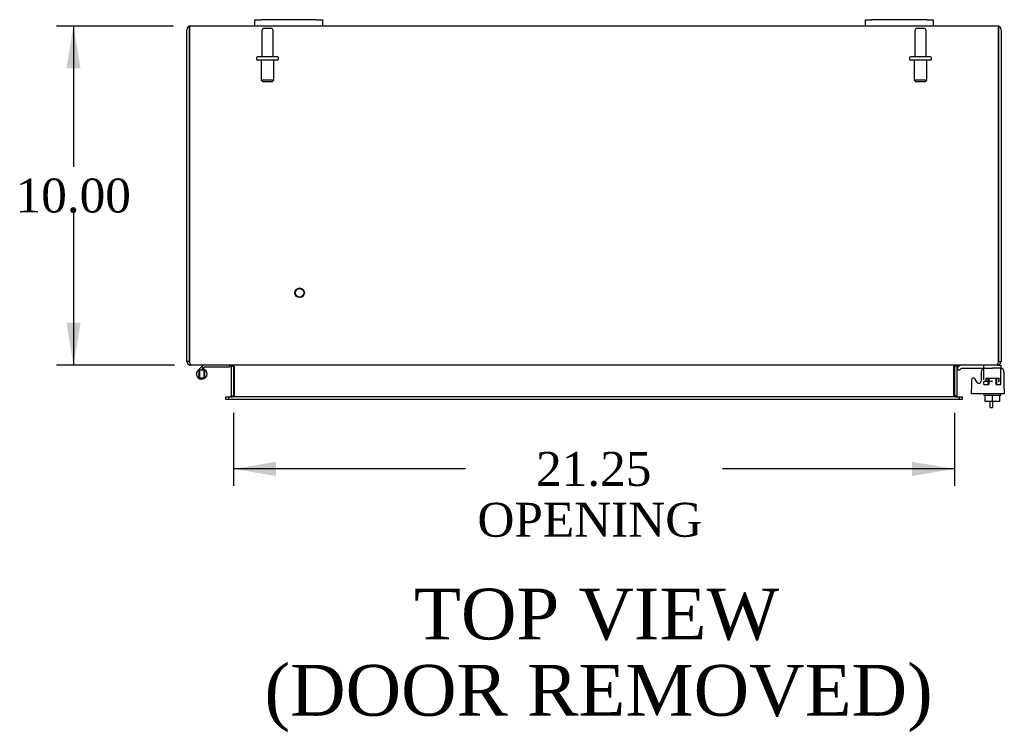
# Model space of a CAD drawing. Header units: inches. Extents: x 6 to 237, y 0 to 157.
# Tile 4 of 8: x 74 to 103, y 116 to 137. Entities that reach past the tile are written whole.
import ezdxf
from ezdxf.enums import TextEntityAlignment as Align

# ---------------------------------------------------------------- set-up
doc = ezdxf.new("R2010")
doc.units = ezdxf.units.IN
doc.header["$MEASUREMENT"] = 0
for name, color, linetype in [('COM40153-1', 7, 'CONTINUOUS'), ('COM42667', 7, 'CONTINUOUS'), ('COM42780', 7, 'CONTINUOUS'), ('COM48487', 7, 'CONTINUOUS'), ('DEFAULT', 7, 'CONTINUOUS'), ('FET07710', 7, 'CONTINUOUS'), ('HNG10620-32B', 7, 'CONTINUOUS'), ('HNG10620-32P', 7, 'CONTINUOUS'), ('SCC19011', 7, 'CONTINUOUS'), ('STD21878', 7, 'CONTINUOUS'), ('STD26094', 7, 'CONTINUOUS'), ('WAF25035', 7, 'CONTINUOUS')]:
    doc.layers.add(name, color=color, linetype=linetype)
doc.styles.add('SEACAD_TIMES_NEW_ROMAN', font='times.ttf')

# ---------------------------------------------------------------- blocks, each defined once
blk = doc.blocks.new('GDIMGGROUP18')
at = {"layer": 'DEFAULT', "linetype": 'Continuous'}
for points in [[(75.645, 135.62), (76.062, 135.62), (75.853, 136.87)], [(75.645, 128.12), (75.853, 126.87), (76.062, 128.12)]]:
    blk.add_hatch(color=136, dxfattribs=at).paths.add_polyline_path(points)
at = {"layer": 'DEFAULT', "color": 136, "linetype": 'Continuous'}
for p, q in [((78.804, 136.87), (75.353, 136.87)), ((75.853, 136.87), (75.853, 132.72)), ((75.853, 131.37), (75.853, 126.87)), ((78.83, 126.87), (75.353, 126.87))]:
    blk.add_line(p, q, dxfattribs=at)
at = {"layer": 'DEFAULT', "color": 136, "linetype": 'Continuous', "style": 'SEACAD_TIMES_NEW_ROMAN'}
blk.add_text('10.00', height=1, dxfattribs=at).set_placement((74.147, 132.37), align=Align.TOP_LEFT)
blk = doc.blocks.new('GDIMGGROUP19')
at = {"layer": 'DEFAULT', "linetype": 'Continuous'}
for points in [[(81.821, 123.598), (81.821, 124.015), (80.571, 123.807)], [(100.571, 123.598), (101.821, 123.807), (100.571, 124.015)]]:
    blk.add_hatch(color=136, dxfattribs=at).paths.add_polyline_path(points)
at = {"layer": 'DEFAULT', "color": 136, "linetype": 'Continuous'}
for p, q in [((80.571, 125.465), (80.571, 123.307)), ((101.821, 125.465), (101.821, 123.307)), ((87.41, 123.807), (80.571, 123.807)), ((101.821, 123.807), (94.982, 123.807))]:
    blk.add_line(p, q, dxfattribs=at)
at = {"layer": 'DEFAULT', "color": 136, "linetype": 'Continuous', "style": 'SEACAD_TIMES_NEW_ROMAN'}
for s, p in [('21.25', (89.49, 124.307)), ('OPENING ', (87.76, 122.807))]:
    blk.add_text(s, height=1, dxfattribs=at).set_placement(p, align=Align.TOP_LEFT)

msp = doc.modelspace()

# ---------------------------------------------------------------- linework, layer by layer
at = {"layer": 'COM40153-1', "color": 7}
for p, q in [((102.874, 125.62), (102.874, 125.799)), ((102.946, 125.799), (102.946, 125.62)), ((102.874, 125.62), (102.946, 125.62))]:
    msp.add_line(p, q, dxfattribs=at)
at = {"layer": 'COM42667', "color": 7}
for p, q in [((102.606, 126.65), (102.606, 126.391)), ((103.292, 126.168), (103.292, 126.65)), ((102.322, 126.423), (102.322, 126.168)), ((102.495, 126.358), (102.432, 126.456)), ((102.322, 126.025), (102.322, 126.168)), ((103.292, 126.025), (102.322, 126.025)), ((103.292, 126.168), (103.292, 126.025))]:
    msp.add_line(p, q, dxfattribs=at)
for centre, radius, start, end in [((102.731, 126.65), 0.125, 90, 180), ((103.167, 126.65), 0.125, 0, 90), ((102.382, 126.423), 0.06, 32.8455, 180), ((102.546, 126.391), 0.06, 212.8455, 0)]:
    msp.add_arc(centre, radius, start, end, dxfattribs=at)
at = {"layer": 'COM42780', "color": 7}
for p, q in [((102.693, 126.73), (102.693, 126.855)), ((103.088, 126.87), (103.193, 126.87)), ((103.193, 126.87), (103.193, 126.775)), ((101.893, 126.778), (101.944, 126.829)), ((101.893, 126.778), (101.96, 126.711)), ((101.96, 126.711), (102.011, 126.761)), ((102.045, 126.775), (102.943, 126.775)), ((102.078, 126.776), (102.078, 126.775)), ((102.078, 126.776), (102.138, 126.776)), ((102.138, 126.776), (102.138, 126.775)), ((102.138, 126.776), (102.166, 126.776)), ((102.166, 126.776), (102.166, 126.775)), ((102.166, 126.776), (102.328, 126.776)), ((102.279, 126.776), (102.279, 126.775)), ((102.328, 126.776), (102.328, 126.775)), ((103.193, 126.775), (102.943, 126.775)), ((103.193, 126.773), (103.193, 126.775)), ((103.193, 126.728), (103.193, 126.773)), ((103.193, 126.439), (103.193, 126.728)), ((102.693, 126.393), (102.943, 126.393)), ((102.693, 126.298), (102.693, 126.385)), ((102.693, 126.298), (102.837, 126.298)), ((102.748, 126.488), (103.138, 126.488)), ((102.748, 126.488), (102.748, 126.393)), ((102.818, 126.298), (102.818, 126.488)), ((102.837, 126.488), (102.837, 126.298)), ((103.05, 126.298), (103.05, 126.488)), ((103.05, 126.298), (103.193, 126.298)), ((103.068, 126.298), (103.068, 126.488)), ((103.108, 126.393), (103.138, 126.393)), ((103.138, 126.393), (103.138, 126.488)), ((103.193, 126.298), (103.193, 126.439))]:
    msp.add_line(p, q, dxfattribs=at)
for radius in [0.143, 0.048]:
    msp.add_arc((102.045, 126.727), radius, 90, 135, dxfattribs=at)
msp.add_ellipse((102.443, 125.77), major_axis=(0, 14.322), ratio=0.017455, start_param=-1.524085, end_param=-1.503851, dxfattribs=at)
msp.add_open_spline([(102.69, 126.767), (102.69, 126.769), (102.689, 126.771), (102.688, 126.774), (102.686, 126.775), (102.684, 126.775)], degree=3, knots=[0.6179659, 0.6179659, 0.6179659, 0.6179659, 0.75, 0.75, 1, 1, 1, 1], dxfattribs=at)
at = {"layer": 'COM48487', "color": 7}
for p, q in [((79.196, 126.978), (79.196, 136.762)), ((79.268, 136.762), (79.268, 136.864)), ((79.268, 136.864), (79.268, 136.762)), ((79.268, 136.762), (79.268, 126.978)), ((79.268, 126.978), (79.268, 136.762)), ((81.196, 136.87), (79.304, 136.87)), ((99.196, 136.87), (83.196, 136.87)), ((103.088, 136.87), (101.196, 136.87)), ((103.124, 136.762), (103.124, 136.864)), ((103.124, 136.864), (103.124, 136.762)), ((103.124, 126.978), (103.124, 136.762)), ((103.124, 136.762), (103.124, 126.978)), ((103.196, 136.762), (103.196, 126.978)), ((79.268, 126.978), (79.196, 126.978)), ((79.304, 126.894), (79.304, 126.87)), ((79.328, 126.87), (79.304, 126.87)), ((103.062, 126.87), (79.33, 126.87)), ((103.088, 126.87), (103.064, 126.87)), ((103.088, 126.894), (103.088, 126.87)), ((103.124, 126.978), (103.196, 126.978)), ((80.499, 126.834), (80.499, 125.965)), ((80.499, 126.834), (80.571, 126.834)), ((80.571, 126.834), (80.571, 125.965)), ((80.585, 126.834), (80.585, 125.965)), ((101.808, 125.965), (101.808, 126.834)), ((101.893, 126.834), (101.821, 126.834)), ((101.821, 126.834), (101.821, 125.965)), ((101.893, 126.834), (101.893, 125.965)), ((80.341, 125.857), (80.341, 125.929)), ((80.341, 125.929), (80.417, 125.929)), ((80.417, 125.857), (80.341, 125.857)), ((80.425, 125.929), (80.417, 125.929)), ((80.425, 125.857), (80.417, 125.857)), ((80.425, 125.929), (80.47, 125.929)), ((80.425, 125.929), (80.425, 125.857)), ((80.47, 125.857), (80.425, 125.857)), ((101.923, 125.929), (80.47, 125.929)), ((101.923, 125.857), (80.47, 125.857)), ((80.499, 125.965), (80.571, 125.965)), ((101.893, 125.965), (101.821, 125.965)), ((101.923, 125.929), (101.968, 125.929)), ((101.968, 125.857), (101.923, 125.857)), ((101.968, 125.929), (101.975, 125.929)), ((101.968, 125.857), (101.968, 125.929)), ((101.968, 125.857), (101.975, 125.857)), ((101.975, 125.929), (102.051, 125.929)), ((102.051, 125.857), (101.975, 125.857)), ((102.051, 125.929), (102.051, 125.857))]:
    msp.add_line(p, q, dxfattribs=at)
for centre, radius, start, end in [((79.304, 136.762), 0.108, 109.4712, 180), ((79.304, 136.762), 0.108, 90, 109.4712), ((103.088, 136.762), 0.108, 70.5288, 90), ((103.088, 136.762), 0.108, 0, 70.5288), ((79.304, 126.978), 0.108, 180, 270), ((79.304, 126.978), 0.036, 180, 218.7233), ((80.463, 126.834), 0.036, 0, 90), ((80.463, 126.834), 0.108, 0, 10.3965), ((101.929, 126.834), 0.108, 169.6031, 180), ((101.929, 126.834), 0.036, 90, 180), ((103.088, 126.978), 0.108, 270, 360), ((103.088, 126.978), 0.036, 321.2767, 0), ((80.463, 125.965), 0.036, 270, 0), ((80.463, 125.965), 0.108, 349.6015, 0), ((101.929, 125.965), 0.108, 180, 190.3994), ((101.929, 125.965), 0.036, 180, 270)]:
    msp.add_arc(centre, radius, start, end, dxfattribs=at)
for centre, start_param, end_param in [((79.304, 136.762), 3.141593, 3.48143), ((103.088, 136.762), 2.801756, 3.141593)]:
    msp.add_ellipse(centre, major_axis=(0, -0.108), ratio=0.997813, start_param=start_param, end_param=end_param, dxfattribs=at)
for points, knots in [([(79.33, 126.87), (79.325, 126.87), (79.32, 126.873), (79.309, 126.884), (79.304, 126.892), (79.294, 126.912), (79.289, 126.924), (79.279, 126.95), (79.273, 126.964), (79.268, 126.978)], [0, 0, 0, 0, 0.25, 0.25, 0.5, 0.5, 0.75, 0.75, 1, 1, 1, 1]), ([(80.585, 126.834), (80.585, 126.836), (80.584, 126.838), (80.583, 126.842), (80.581, 126.843), (80.577, 126.848), (80.574, 126.851), (80.566, 126.855), (80.561, 126.857), (80.552, 126.861), (80.547, 126.862), (80.533, 126.866), (80.522, 126.868), (80.502, 126.87), (80.492, 126.87), (80.481, 126.87)], [0, 0, 0, 0, 0.0625, 0.0625, 0.125, 0.125, 0.25, 0.25, 0.375, 0.375, 0.5, 0.5, 0.75, 0.75, 1, 1, 1, 1]), ([(101.911, 126.87), (101.901, 126.87), (101.891, 126.87), (101.87, 126.868), (101.86, 126.866), (101.845, 126.862), (101.84, 126.861), (101.831, 126.857), (101.827, 126.855), (101.819, 126.851), (101.815, 126.848), (101.811, 126.843), (101.81, 126.842), (101.808, 126.838), (101.808, 126.836), (101.808, 126.834)], [0, 0, 0, 0, 0.25, 0.25, 0.5, 0.5, 0.625, 0.625, 0.75, 0.75, 0.875, 0.875, 0.9375, 0.9375, 1, 1, 1, 1]), ([(103.124, 126.978), (103.119, 126.964), (103.114, 126.95), (103.104, 126.924), (103.098, 126.912), (103.088, 126.892), (103.083, 126.884), (103.073, 126.873), (103.068, 126.87), (103.062, 126.87)], [0, 0, 0, 0, 0.25, 0.25, 0.5, 0.5, 0.75, 0.75, 1, 1, 1, 1]), ([(80.481, 125.929), (80.492, 125.929), (80.502, 125.93), (80.522, 125.932), (80.533, 125.934), (80.547, 125.938), (80.552, 125.939), (80.561, 125.943), (80.566, 125.944), (80.574, 125.949), (80.577, 125.952), (80.581, 125.957), (80.583, 125.958), (80.584, 125.962), (80.584, 125.964), (80.585, 125.965)], [0, 0, 0, 0, 0.25, 0.25, 0.5, 0.5, 0.625, 0.625, 0.75, 0.75, 0.875, 0.875, 0.9375, 0.9375, 1, 1, 1, 1]), ([(101.808, 125.965), (101.808, 125.964), (101.808, 125.962), (101.81, 125.958), (101.811, 125.957), (101.815, 125.952), (101.819, 125.949), (101.827, 125.944), (101.831, 125.943), (101.84, 125.939), (101.845, 125.938), (101.86, 125.934), (101.87, 125.932), (101.891, 125.93), (101.901, 125.929), (101.911, 125.929)], [0, 0, 0, 0, 0.0625, 0.0625, 0.125, 0.125, 0.25, 0.25, 0.375, 0.375, 0.5, 0.5, 0.75, 0.75, 1, 1, 1, 1])]:
    msp.add_open_spline(points, degree=3, knots=knots, dxfattribs=at)
at = {"layer": 'FET07710', "color": 7}
for p, q in [((81.196, 137.057), (81.384, 137.057)), ((81.196, 136.87), (81.196, 137.057)), ((83.009, 137.057), (81.384, 137.057)), ((83.009, 137.057), (83.196, 137.057)), ((83.196, 137.057), (83.196, 136.87)), ((99.196, 137.057), (99.384, 137.057)), ((99.196, 136.87), (99.196, 137.057)), ((101.009, 137.057), (99.384, 137.057)), ((101.009, 137.057), (101.196, 137.057)), ((101.196, 137.057), (101.196, 136.87)), ((81.384, 136.87), (81.196, 136.87)), ((83.009, 136.87), (81.384, 136.87)), ((83.196, 136.87), (83.009, 136.87)), ((99.384, 136.87), (99.196, 136.87)), ((101.009, 136.87), (99.384, 136.87)), ((101.196, 136.87), (101.009, 136.87))]:
    msp.add_line(p, q, dxfattribs=at)
at = {"layer": 'HNG10620-32B', "color": 7}
for p, q in [((79.653, 126.844), (79.635, 126.827)), ((80.451, 126.87), (80.451, 126.81)), ((79.635, 126.827), (79.527, 126.718)), ((79.678, 126.784), (79.618, 126.724)), ((79.635, 126.827), (79.678, 126.784)), ((79.681, 126.756), (79.671, 126.724)), ((79.695, 126.802), (79.678, 126.784)), ((80.451, 126.81), (79.716, 126.81))]:
    msp.add_line(p, q, dxfattribs=at)
for centre, radius, start, end in [((79.716, 126.781), 0.089, 90, 135), ((79.635, 126.609), 0.154, 135, 72.8181), ((79.716, 126.781), 0.029, 90, 135)]:
    msp.add_arc(centre, radius, start, end, dxfattribs=at)
at = {"layer": 'HNG10620-32P', "color": 7}
for p, q in [((79.57, 126.724), (79.57, 126.494)), ((79.7, 126.724), (79.57, 126.724)), ((79.7, 126.724), (79.7, 126.494)), ((79.57, 126.494), (79.7, 126.494))]:
    msp.add_line(p, q, dxfattribs=at)
for centre, start, end in [((79.804, 126.605), 152.9012, 179.0261), ((79.804, 126.614), 180.9722, 207.1004), ((79.467, 126.605), 0.9722, 27.1006), ((79.467, 126.614), 332.9006, 359.0262)]:
    msp.add_arc(centre, 0.262, start, end, dxfattribs=at)
at = {"layer": 'SCC19011', "color": 7}
for p, q in [((102.728, 125.799), (102.728, 125.98)), ((102.943, 125.799), (102.943, 125.98)), ((103.158, 125.799), (103.158, 125.98)), ((102.943, 125.799), (102.728, 125.799)), ((103.158, 125.799), (102.943, 125.799))]:
    msp.add_line(p, q, dxfattribs=at)
at = {"layer": 'STD21878', "color": 7}
for radius in [0.141, 0.125]:
    msp.add_circle((82.518, 129.002), radius, dxfattribs=at)
at = {"layer": 'STD26094', "color": 7}
for p, q in [((81.406, 136.738), (81.406, 135.961)), ((81.676, 136.798), (81.466, 136.798)), ((81.736, 135.961), (81.736, 136.738)), ((100.656, 136.738), (100.656, 135.961)), ((100.926, 136.798), (100.716, 136.798)), ((100.986, 135.961), (100.986, 136.738)), ((81.246, 135.931), (81.246, 135.891)), ((81.866, 135.961), (81.276, 135.961)), ((81.866, 135.861), (81.276, 135.861)), ((81.384, 135.861), (81.384, 135.274)), ((81.759, 135.274), (81.759, 135.861)), ((81.896, 135.891), (81.896, 135.931)), ((100.496, 135.931), (100.496, 135.891)), ((101.116, 135.961), (100.526, 135.961)), ((101.116, 135.861), (100.526, 135.861)), ((100.634, 135.861), (100.634, 135.274)), ((101.009, 135.274), (101.009, 135.861)), ((101.146, 135.891), (101.146, 135.931)), ((81.759, 135.274), (81.384, 135.274)), ((81.384, 135.274), (81.421, 135.236)), ((81.721, 135.236), (81.759, 135.274)), ((101.009, 135.274), (100.634, 135.274)), ((100.634, 135.274), (100.671, 135.236)), ((100.971, 135.236), (101.009, 135.274)), ((81.421, 135.236), (81.721, 135.236)), ((100.671, 135.236), (100.971, 135.236))]:
    msp.add_line(p, q, dxfattribs=at)
for centre, radius, start, end in [((81.466, 136.738), 0.06, 90, 180), ((81.676, 136.738), 0.06, 0, 90), ((100.716, 136.738), 0.06, 90, 180), ((100.926, 136.738), 0.06, 0, 90), ((81.276, 135.931), 0.03, 90, 180), ((81.276, 135.891), 0.03, 180, 270), ((81.866, 135.931), 0.03, 0, 90), ((81.866, 135.891), 0.03, 270, 0), ((100.526, 135.931), 0.03, 90, 180), ((100.526, 135.891), 0.03, 180, 270), ((101.116, 135.931), 0.03, 0, 90), ((101.116, 135.891), 0.03, 270, 0)]:
    msp.add_arc(centre, radius, start, end, dxfattribs=at)
at = {"layer": 'WAF25035', "color": 7}
for p, q in [((102.693, 126.025), (102.693, 125.98)), ((102.693, 125.98), (103.193, 125.98)), ((103.193, 125.98), (103.193, 126.025))]:
    msp.add_line(p, q, dxfattribs=at)

# ---------------------------------------------------------------- block references
at = {"layer": 'DEFAULT', "color": 7}
for name in ['GDIMGGROUP18', 'GDIMGGROUP19']:
    msp.add_blockref(name, (0, 0), dxfattribs=at)

# ---------------------------------------------------------------- texts
at = {"layer": 'DEFAULT', "color": 7, "style": 'SEACAD_TIMES_NEW_ROMAN'}
for s, p in [('TOP VIEW', (85.891, 120.277)), ('(DOOR REMOVED)', (81.484, 118.027))]:
    msp.add_text(s, height=1.5, dxfattribs=at).set_placement(p, align=Align.TOP_LEFT)

doc.saveas('drawing.dxf')
